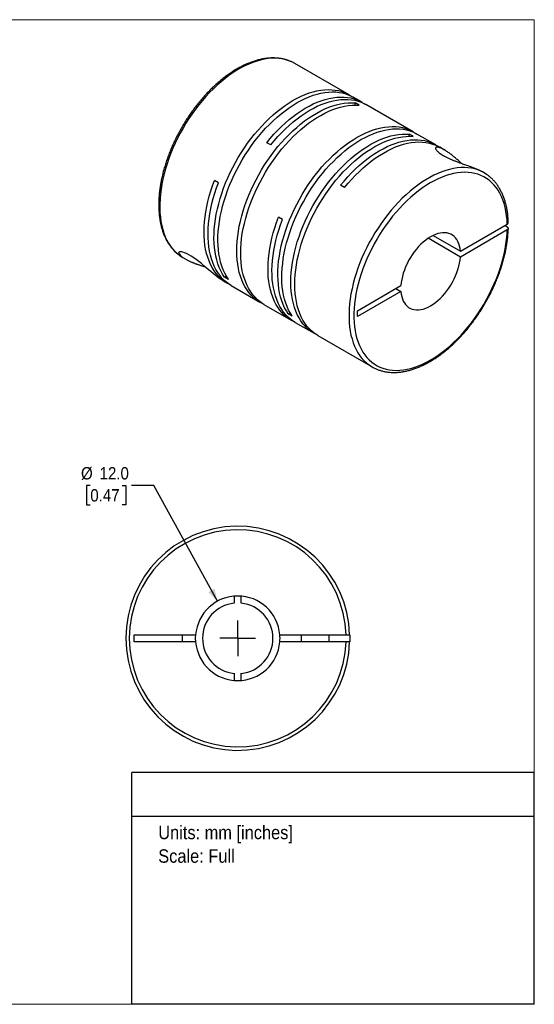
# Model space of a CAD drawing. Header units: millimetres. Extents: x 0 to 216, y 0 to 140.
# Tile 2 of 2: x 143 to 216, y 0 to 140. Entities that reach past the tile are written whole.
import ezdxf
from ezdxf.enums import TextEntityAlignment as Align

# ---------------------------------------------------------------- set-up
doc = ezdxf.new("R2010")
doc.units = ezdxf.units.MM
doc.header["$LTSCALE"] = 0.5
doc.linetypes.add('SLD-Solid', pattern=[0])
doc.layers.add('SLD-0', color=7, linetype='SLD-Solid', lineweight=25)
doc.layers.add('TEXT', color=140, linetype='SLD-Solid', lineweight=25)
doc.styles.add('SLDTEXTSTYLE0', font='GOTHIC.TTF', dxfattribs={"width": 0.913})
doc.dimstyles.new('SLDDIMSTYLE0', dxfattribs={"dimtxt": 1.75, "dimasz": 1.75, "dimexe": 0, "dimexo": 0.0625, "dimgap": 0.4375, "dimtad": 0, "dimtih": 1, "dimtoh": 1, "dimdec": 1, "dimrnd": 1e-09, "dimzin": 4, "dimdsep": 46, "dimtxsty": 'SLDTEXTSTYLE0', "dimsah": 1, "dimcen": 0, "dimadec": 0, "dimazin": 1, "dimtfac": 1, "dimtdec": 1, "dimtofl": 0, "dimtmove": 0, "dimatfit": 3, "dimfxl": 0, "dimfrac": 2, "dimtolj": 1, "dimtzin": 12, "dimarcsym": 0})

# ---------------------------------------------------------------- blocks, each defined once
blk = doc.blocks.new('SW_NOTE_0')
at = {"layer": 'TEXT', "color": 0, "insert": (0, 2.43), "char_height": 1.905, "attachment_point": 1, "style": 'SLDTEXTSTYLE0'}
blk.add_mtext('Units: mm [inches]', dxfattribs=at)
blk = doc.blocks.new('SW_NOTE_0_1')
at = {"layer": 'TEXT', "color": 0, "insert": (0, 2.43), "char_height": 1.905, "attachment_point": 1, "style": 'SLDTEXTSTYLE0'}
blk.add_mtext('Scale: Full', dxfattribs=at)
blk = doc.blocks.new('Block1')
at = {"layer": 'TEXT'}
for p, q in [((215.9, 32.88), (158.75, 32.88)), ((158.75, 0), (158.75, 32.88)), ((215.9, 0), (215.9, 32.88)), ((158.75, 26.7), (215.9, 26.7)), ((215.9, 0), (158.75, 0))]:
    blk.add_line(p, q, dxfattribs=at)
at = {"layer": 'TEXT', "color": 140}
for name, p in [('SW_NOTE_0', (162.49, 22.9)), ('SW_NOTE_0_1', (162.49, 19.56))]:
    blk.add_blockref(name, p, dxfattribs=at)
at = {"layer": 'TEXT', "color": 140, "style": 'SLDTEXTSTYLE0', "width": 0.913, "flags": 2}
for tag, height, p in [('AUTOATTR0', 2.12, (176.9, 28.35)), ('AUTOATTR1_0', 2.38, (166.91, 14.94)), ('AUTOATTR1_1', 2.38, (161.05, 11.86)), ('AUTOATTR1_2', 2.38, (168.89, 8.78))]:
    blk.add_attdef(tag, text='', height=height, dxfattribs=at).set_placement(p, align=Align.BOTTOM_LEFT)
blk = doc.blocks.new('Block2')
at = {"color": 7, "linetype": 'SLD-Solid', "lineweight": 18}
for p, q in [((0, 139.7), (215.9, 139.7)), ((0, 139.7), (0, 0)), ((215.9, 139.7), (215.9, 0)), ((0, 0), (215.9, 0))]:
    blk.add_line(p, q, dxfattribs=at)
blk = doc.blocks.new('_D_5')
at = {"layer": 'SLD-0'}
for p, q in [((152.84, 73.63), (152.3, 73.63)), ((152.3, 73.63), (152.3, 70.85)), ((157.36, 73.63), (157.9, 73.63)), ((157.9, 73.63), (157.9, 70.85)), ((161.86, 73.63), (158.68, 73.63)), ((170.89, 57.19), (161.86, 73.63)), ((152.3, 70.85), (152.84, 70.85)), ((157.9, 70.85), (157.36, 70.85))]:
    blk.add_line(p, q, dxfattribs=at)
blk.add_solid([(170.89, 57.19), (170.49, 58.97), (169.61, 58.49)], dxfattribs=at)
at = {"layer": 'SLD-0', "char_height": 1.75, "attachment_point": 1, "style": 'SLDTEXTSTYLE0'}
for s, insert in [('%%c', (151.52, 76.22)), ('12.0', (154.16, 76.22)), ('0.47', (152.84, 73.09))]:
    blk.add_mtext(s, dxfattribs=dict(at, insert=insert))
blk = doc.blocks.new('SW_CENTERMARKSYMBOL_2')
at = {"layer": 'SLD-0', "color": 0}
for q in [(0, 2.54), (-2.54, 0), (0, -2.54), (2.54, 0)]:
    blk.add_line((0, 0), q, dxfattribs=at)

msp = doc.modelspace()

# ---------------------------------------------------------------- linework, layer by layer
for p, q in [((189.59, 129.04), (181.9, 133.48)), ((191.43, 127.98), (190.15, 128.72)), ((191.03, 127.57), (190.46, 127.89)), ((190.46, 127.59), (190.46, 127.89)), ((198.67, 123.8), (191.99, 127.65)), ((198.71, 123.13), (198.14, 123.46)), ((198.14, 123.16), (198.14, 123.46)), ((201.91, 121.93), (199.23, 123.47)), ((178.46, 121.93), (177.89, 122.25)), ((203.15, 121.21), (202.47, 121.6)), ((208.77, 117.97), (208.44, 118.16)), ((171.05, 116.57), (170.48, 116.9)), ((188.94, 115.88), (188.37, 116.2)), ((180.13, 111.33), (179.56, 111.66)), ((205.4, 106.85), (212.05, 110.69)), ((212.05, 110.28), (211.7, 110.48)), ((201.52, 109.08), (205.4, 106.85)), ((212.05, 109.87), (205.4, 106.03)), ((205.4, 106.03), (200.82, 108.68)), ((166, 105.94), (166.32, 105.76)), ((171.61, 102.7), (172.29, 102.31)), ((171.88, 103.19), (172.15, 103.34)), ((172.45, 102.86), (171.88, 103.19)), ((172.86, 101.98), (176.93, 99.63)), ((190.78, 98.41), (196.94, 101.97)), ((196.94, 101.15), (190.78, 97.59)), ((196.23, 101.56), (196.94, 101.15)), ((177.49, 99.31), (181.37, 97.07)), ((180.96, 97.95), (181.22, 98.1)), ((181.53, 97.62), (180.96, 97.95)), ((190.78, 97.59), (190.78, 98.41)), ((181.93, 96.74), (184.61, 95.2)), ((185.17, 94.87), (192.87, 90.43)), ((173.28, 57.91), (173.28, 56.91)), ((174.28, 56.91), (174.28, 57.91)), ((159.08, 52.43), (167.81, 52.43)), ((159.08, 51.43), (159.08, 52.43)), ((165.88, 52.43), (165.88, 51.43)), ((179.76, 52.43), (189.18, 52.43)), ((182.78, 52.43), (182.78, 51.43)), ((186.78, 51.43), (186.78, 52.43)), ((167.81, 51.43), (159.08, 51.43)), ((189.18, 51.43), (179.76, 51.43)), ((173.28, 46.96), (173.28, 45.96)), ((174.28, 45.96), (174.28, 46.96))]:
    msp.add_line(p, q)
at = {"flags": 128}
for points in [[(181.46, 133.71), (181.04, 133.88), (180.59, 134.02), (180.12, 134.13), (179.64, 134.2), (179.14, 134.23), (178.63, 134.22), (178.11, 134.18), (177.58, 134.1), (177.03, 133.98), (176.48, 133.83), (175.93, 133.64), (175.36, 133.41), (174.8, 133.15), (174.23, 132.86), (173.66, 132.53), (173.09, 132.17), (172.53, 131.77), (171.97, 131.35), (171.41, 130.9), (170.86, 130.42), (170.32, 129.91), (169.78, 129.37), (169.26, 128.81), (168.75, 128.23), (168.25, 127.62), (167.77, 127), (167.3, 126.35), (166.85, 125.69), (166.42, 125.02), (166.01, 124.33), (165.62, 123.62), (165.24, 122.91), (164.9, 122.19), (164.57, 121.47), (164.27, 120.74), (163.99, 120), (163.74, 119.27), (163.51, 118.54), (163.32, 117.81), (163.14, 117.08), (163, 116.36), (162.88, 115.65), (162.8, 114.95), (162.74, 114.27), (162.71, 113.59), (162.71, 112.94), (162.73, 112.3), (162.79, 111.68), (162.87, 111.07), (162.99, 110.5), (163.13, 109.94), (163.29, 109.41), (163.49, 108.91), (163.71, 108.43), (163.96, 107.98), (164.23, 107.57), (164.53, 107.18), (164.86, 106.83), (165.2, 106.51), (165.57, 106.22), (165.58, 106.21)], [(171.88, 103.19), (171.61, 103.61), (171.36, 104.07), (171.15, 104.56), (170.95, 105.07), (170.79, 105.61), (170.65, 106.17), (170.55, 106.76), (170.47, 107.37), (170.42, 108), (170.4, 108.65), (170.41, 109.32), (170.44, 110), (170.51, 110.7), (170.61, 111.41), (170.73, 112.12), (170.89, 112.85), (171.07, 113.58), (171.27, 114.32), (171.51, 115.06), (171.77, 115.8), (172.06, 116.54), (172.37, 117.27), (172.71, 118), (173.07, 118.73), (173.45, 119.44), (173.85, 120.14), (174.28, 120.83), (174.72, 121.51), (175.18, 122.17), (175.66, 122.81), (176.15, 123.44), (176.66, 124.04), (177.18, 124.61), (177.71, 125.17), (178.25, 125.7), (178.8, 126.2), (179.36, 126.67), (179.93, 127.11), (180.49, 127.53), (181.07, 127.91), (181.64, 128.26), (182.21, 128.57), (182.78, 128.85), (183.35, 129.09), (183.92, 129.3), (184.48, 129.47), (185.03, 129.61), (185.57, 129.7), (186.1, 129.76), (186.62, 129.79), (187.13, 129.77), (187.62, 129.72), (188.1, 129.63), (188.56, 129.5), (189, 129.33), (189.42, 129.13), (189.83, 128.9), (189.87, 128.87)], [(172.45, 102.86), (172.18, 103.29), (171.93, 103.74), (171.71, 104.23), (171.52, 104.74), (171.35, 105.28), (171.22, 105.85), (171.11, 106.43), (171.03, 107.04), (170.98, 107.68), (170.96, 108.33), (170.97, 108.99), (171.01, 109.67), (171.08, 110.37), (171.17, 111.08), (171.3, 111.8), (171.45, 112.52), (171.63, 113.26), (171.84, 113.99), (172.08, 114.73), (172.34, 115.47), (172.63, 116.21), (172.94, 116.95), (173.27, 117.68), (173.63, 118.4), (174.02, 119.11), (174.42, 119.82), (174.84, 120.51), (175.29, 121.18), (175.75, 121.84), (176.22, 122.49), (176.72, 123.11), (177.22, 123.71), (177.74, 124.29), (178.28, 124.84), (178.82, 125.37), (179.37, 125.87), (179.93, 126.34), (180.49, 126.79), (181.06, 127.2), (181.63, 127.58), (182.21, 127.93), (182.78, 128.24), (183.35, 128.52), (183.92, 128.77), (184.48, 128.97), (185.04, 129.15), (185.59, 129.28), (186.13, 129.38), (186.67, 129.44), (187.19, 129.46), (187.69, 129.45), (188.19, 129.39), (188.66, 129.3), (189.12, 129.17), (189.57, 129.01), (189.99, 128.81), (190.15, 128.72)], [(177.89, 122.25), (178.4, 122.86), (178.91, 123.44), (179.44, 124), (179.98, 124.53), (180.53, 125.04), (181.09, 125.52), (181.65, 125.97), (182.22, 126.39), (182.79, 126.77), (183.37, 127.13), (183.94, 127.45), (184.51, 127.74), (185.08, 127.99), (185.64, 128.2), (186.2, 128.38), (186.76, 128.52), (187.3, 128.63), (187.83, 128.69), (188.36, 128.72), (188.87, 128.72), (189.36, 128.67), (189.84, 128.59), (190.31, 128.47), (190.75, 128.31), (191.18, 128.11), (191.59, 127.88), (191.7, 127.81)], [(177.22, 99.48), (177.17, 99.5), (176.77, 99.73), (176.38, 100), (176.02, 100.3), (175.68, 100.63), (175.36, 101), (175.07, 101.4), (174.8, 101.83), (174.56, 102.29), (174.34, 102.78), (174.16, 103.3), (174, 103.85), (173.87, 104.42), (173.77, 105.01), (173.69, 105.62), (173.65, 106.26), (173.63, 106.91), (173.65, 107.58), (173.69, 108.27), (173.77, 108.97), (173.87, 109.68), (174, 110.4), (174.16, 111.12), (174.34, 111.86), (174.56, 112.6), (174.8, 113.34), (175.07, 114.08), (175.36, 114.81), (175.68, 115.55), (176.02, 116.28), (176.38, 117), (176.77, 117.71), (177.17, 118.41), (177.6, 119.1), (178.05, 119.77), (178.51, 120.43), (178.99, 121.07), (179.49, 121.69), (180, 122.28), (180.52, 122.86), (181.06, 123.41), (181.6, 123.93), (182.15, 124.42), (182.71, 124.89), (183.28, 125.33), (183.85, 125.73), (184.42, 126.11), (184.99, 126.45), (185.56, 126.76), (186.13, 127.03), (186.7, 127.27), (187.27, 127.47), (187.82, 127.63), (188.37, 127.76), (188.91, 127.85), (189.44, 127.9), (189.96, 127.92), (190.46, 127.89)], [(177.49, 99.31), (177.33, 99.4), (176.95, 99.67), (176.58, 99.97), (176.24, 100.31), (175.92, 100.67), (175.63, 101.07), (175.36, 101.51), (175.12, 101.97), (174.91, 102.46), (174.72, 102.98), (174.56, 103.52), (174.43, 104.09), (174.33, 104.68), (174.26, 105.3), (174.22, 105.93), (174.2, 106.59), (174.22, 107.26), (174.26, 107.94), (174.33, 108.64), (174.43, 109.35), (174.56, 110.07), (174.72, 110.8), (174.91, 111.53), (175.12, 112.27), (175.36, 113.01), (175.63, 113.75), (175.92, 114.49), (176.24, 115.22), (176.58, 115.95), (176.95, 116.67), (177.33, 117.38), (177.74, 118.09), (178.17, 118.77), (178.61, 119.45), (179.08, 120.1), (179.56, 120.74), (180.05, 121.36), (180.56, 121.96), (181.09, 122.53), (181.62, 123.08), (182.16, 123.6), (182.72, 124.1), (183.28, 124.56), (183.84, 125), (184.41, 125.41), (184.98, 125.78), (185.56, 126.12), (186.13, 126.43), (186.7, 126.7), (187.27, 126.94), (187.83, 127.14), (188.39, 127.31), (188.94, 127.43), (189.48, 127.52), (190.01, 127.58), (190.53, 127.59), (191.03, 127.57)], [(178.46, 121.93), (178.96, 122.53), (179.48, 123.12), (180.01, 123.67), (180.55, 124.21), (181.1, 124.71), (181.66, 125.19), (182.22, 125.64), (182.79, 126.06), (183.36, 126.45), (183.93, 126.8), (184.5, 127.12), (185.08, 127.41), (185.65, 127.66), (186.21, 127.87), (186.77, 128.05), (187.32, 128.2), (187.87, 128.3), (188.4, 128.37), (188.92, 128.4), (189.43, 128.39), (189.93, 128.34), (190.41, 128.26), (190.87, 128.14), (191.32, 127.98), (191.75, 127.79), (191.99, 127.65)], [(180.96, 97.95), (180.69, 98.37), (180.44, 98.83), (180.22, 99.31), (180.03, 99.83), (179.87, 100.37), (179.73, 100.93), (179.62, 101.52), (179.55, 102.13), (179.5, 102.76), (179.48, 103.41), (179.49, 104.08), (179.52, 104.76), (179.59, 105.46), (179.69, 106.16), (179.81, 106.88), (179.96, 107.61), (180.15, 108.34), (180.35, 109.08), (180.59, 109.82), (180.85, 110.56), (181.14, 111.3), (181.45, 112.03), (181.79, 112.76), (182.15, 113.49), (182.53, 114.2), (182.93, 114.9), (183.36, 115.59), (183.8, 116.27), (184.26, 116.93), (184.74, 117.57), (185.23, 118.19), (185.74, 118.8), (186.26, 119.37), (186.79, 119.93), (187.33, 120.46), (187.88, 120.96), (188.44, 121.43), (189.01, 121.87), (189.57, 122.29), (190.15, 122.67), (190.72, 123.01), (191.29, 123.33), (191.86, 123.61), (192.43, 123.85), (193, 124.06), (193.55, 124.23), (194.11, 124.37), (194.65, 124.46), (195.18, 124.52), (195.7, 124.55), (196.21, 124.53), (196.7, 124.48), (197.18, 124.39), (197.64, 124.26), (198.08, 124.09), (198.5, 123.89), (198.91, 123.65), (198.95, 123.63)], [(181.53, 97.62), (181.26, 98.05), (181.01, 98.5), (180.79, 98.99), (180.6, 99.5), (180.43, 100.04), (180.3, 100.6), (180.19, 101.19), (180.11, 101.8), (180.06, 102.43), (180.04, 103.08), (180.05, 103.75), (180.09, 104.43), (180.16, 105.13), (180.25, 105.84), (180.38, 106.56), (180.53, 107.28), (180.71, 108.02), (180.92, 108.75), (181.16, 109.49), (181.42, 110.23), (181.7, 110.97), (182.02, 111.71), (182.35, 112.44), (182.71, 113.16), (183.1, 113.87), (183.5, 114.58), (183.92, 115.27), (184.37, 115.94), (184.83, 116.6), (185.3, 117.25), (185.8, 117.87), (186.3, 118.47), (186.82, 119.05), (187.36, 119.6), (187.9, 120.13), (188.45, 120.63), (189.01, 121.1), (189.57, 121.55), (190.14, 121.96), (190.71, 122.34), (191.28, 122.69), (191.86, 123), (192.43, 123.28), (193, 123.52), (193.56, 123.73), (194.12, 123.9), (194.67, 124.04), (195.21, 124.14), (195.74, 124.2), (196.27, 124.22), (196.77, 124.2), (197.27, 124.15), (197.74, 124.06), (198.2, 123.93), (198.65, 123.77), (199.07, 123.57), (199.23, 123.47)], [(184.9, 95.04), (184.85, 95.07), (184.45, 95.3), (184.06, 95.56), (183.7, 95.86), (183.35, 96.2), (183.04, 96.57), (182.74, 96.97), (182.48, 97.4), (182.24, 97.86), (182.02, 98.35), (181.84, 98.87), (181.68, 99.41), (181.55, 99.98), (181.45, 100.58), (181.37, 101.19), (181.33, 101.83), (181.31, 102.48), (181.33, 103.15), (181.37, 103.83), (181.45, 104.53), (181.55, 105.24), (181.68, 105.96), (181.84, 106.69), (182.02, 107.42), (182.24, 108.16), (182.48, 108.9), (182.74, 109.64), (183.04, 110.38), (183.35, 111.12), (183.7, 111.84), (184.06, 112.57), (184.45, 113.28), (184.85, 113.98), (185.28, 114.67), (185.73, 115.34), (186.19, 116), (186.67, 116.63), (187.17, 117.25), (187.68, 117.85), (188.2, 118.42), (188.73, 118.97), (189.28, 119.5), (189.83, 119.99), (190.39, 120.46), (190.96, 120.9), (191.52, 121.3), (192.1, 121.68), (192.67, 122.02), (193.24, 122.32), (193.81, 122.6), (194.38, 122.83), (194.94, 123.03), (195.5, 123.2), (196.05, 123.33), (196.59, 123.42), (197.12, 123.47), (197.64, 123.48), (198.14, 123.46)], [(185.17, 94.87), (185.01, 94.97), (184.63, 95.24), (184.26, 95.54), (183.92, 95.87), (183.6, 96.24), (183.31, 96.64), (183.04, 97.07), (182.8, 97.53), (182.59, 98.03), (182.4, 98.54), (182.24, 99.09), (182.11, 99.66), (182.01, 100.25), (181.94, 100.86), (181.89, 101.5), (181.88, 102.15), (181.89, 102.82), (181.94, 103.51), (182.01, 104.21), (182.11, 104.92), (182.24, 105.64), (182.4, 106.36), (182.59, 107.1), (182.8, 107.84), (183.04, 108.58), (183.31, 109.32), (183.6, 110.05), (183.92, 110.79), (184.26, 111.52), (184.63, 112.24), (185.01, 112.95), (185.42, 113.65), (185.85, 114.34), (186.29, 115.01), (186.76, 115.67), (187.24, 116.31), (187.73, 116.93), (188.24, 117.52), (188.77, 118.1), (189.3, 118.65), (189.84, 119.17), (190.4, 119.66), (190.96, 120.13), (191.52, 120.57), (192.09, 120.98), (192.66, 121.35), (193.24, 121.69), (193.81, 122), (194.38, 122.27), (194.95, 122.51), (195.51, 122.71), (196.07, 122.87), (196.62, 123), (197.16, 123.09), (197.69, 123.14), (198.2, 123.16), (198.71, 123.13)], [(188.37, 116.2), (188.88, 116.81), (189.39, 117.39), (189.92, 117.95), (190.46, 118.48), (191.01, 118.99), (191.57, 119.47), (192.13, 119.92), (192.7, 120.34), (193.27, 120.72), (193.84, 121.08), (194.42, 121.4), (194.99, 121.69), (195.56, 121.94), (196.12, 122.15), (196.68, 122.33), (197.24, 122.47), (197.78, 122.58), (198.31, 122.65), (198.84, 122.67), (199.35, 122.67), (199.84, 122.62), (200.32, 122.54), (200.79, 122.42), (201.23, 122.26), (201.66, 122.06), (202.07, 121.83), (202.18, 121.76)], [(188.94, 115.88), (189.45, 116.49), (189.97, 117.08), (190.5, 117.64), (191.05, 118.18), (191.6, 118.69), (192.17, 119.17), (192.74, 119.62), (193.31, 120.04), (193.89, 120.43), (194.47, 120.78), (195.04, 121.1), (195.62, 121.39), (196.2, 121.64), (196.77, 121.85), (197.33, 122.03), (197.89, 122.16), (198.43, 122.26), (198.97, 122.33), (199.5, 122.35), (200.01, 122.33), (200.51, 122.28), (200.99, 122.19), (201.45, 122.06), (201.9, 121.89), (202.33, 121.69), (202.47, 121.6)], [(208.3, 118.21), (207.88, 118.38), (207.43, 118.52), (206.96, 118.62), (206.48, 118.69), (205.98, 118.72), (205.47, 118.71), (204.95, 118.66), (204.41, 118.58), (203.87, 118.46), (203.32, 118.3), (202.76, 118.11), (202.2, 117.88), (201.63, 117.62), (201.07, 117.33), (200.5, 117), (199.93, 116.63), (199.36, 116.24), (198.8, 115.81), (198.25, 115.36), (197.7, 114.87), (197.15, 114.36), (196.62, 113.83), (196.1, 113.26), (195.59, 112.68), (195.09, 112.07), (194.61, 111.45), (194.14, 110.8), (193.7, 110.14), (193.27, 109.46), (192.85, 108.77), (192.46, 108.07), (192.09, 107.36), (191.75, 106.64), (191.42, 105.91), (191.12, 105.18), (190.85, 104.45), (190.6, 103.71), (190.37, 102.98), (190.18, 102.25), (190.01, 101.53), (189.86, 100.81), (189.75, 100.1), (189.66, 99.4), (189.61, 98.71), (189.58, 98.04), (189.58, 97.39), (189.61, 96.75), (189.66, 96.13), (189.75, 95.53), (189.86, 94.95), (190.01, 94.4), (190.18, 93.87), (190.37, 93.37), (190.6, 92.89), (190.85, 92.45), (191.12, 92.03), (191.42, 91.65), (191.75, 91.29), (192.09, 90.98), (192.42, 90.72)], [(212.05, 110.69), (212.02, 111.32), (211.96, 111.92), (211.87, 112.51), (211.75, 113.07), (211.61, 113.61), (211.43, 114.13), (211.23, 114.61), (211.01, 115.07), (210.75, 115.5), (210.47, 115.9), (210.17, 116.27), (209.84, 116.61), (209.49, 116.91), (209.12, 117.18), (208.73, 117.41), (208.32, 117.61), (207.89, 117.77), (207.44, 117.9), (206.97, 117.99), (206.49, 118.04), (206, 118.06), (205.49, 118.03), (204.97, 117.98), (204.44, 117.88), (203.9, 117.75), (203.36, 117.58), (202.81, 117.37), (202.25, 117.13), (201.69, 116.86), (201.13, 116.55), (200.57, 116.21), (200.02, 115.84), (199.46, 115.43), (198.91, 114.99), (198.37, 114.53), (197.83, 114.04), (197.3, 113.52), (196.78, 112.98), (196.28, 112.41), (195.78, 111.82), (195.31, 111.21), (194.84, 110.58), (194.39, 109.93), (193.97, 109.27), (193.56, 108.59), (193.17, 107.9), (192.8, 107.21), (192.45, 106.5), (192.13, 105.78), (191.83, 105.07), (191.55, 104.34), (191.3, 103.62), (191.08, 102.9), (190.88, 102.18), (190.71, 101.47), (190.57, 100.76), (190.46, 100.06), (190.37, 99.37), (190.31, 98.7), (190.28, 98.04), (190.28, 97.39), (190.31, 96.76), (190.37, 96.15), (190.46, 95.56), (190.57, 95), (190.71, 94.45), (190.88, 93.94), (191.08, 93.45), (191.3, 92.98), (191.55, 92.55), (191.83, 92.14), (192.13, 91.77), (192.45, 91.43), (192.8, 91.12), (193.17, 90.85), (193.56, 90.61), (193.97, 90.41), (194.39, 90.24), (194.84, 90.11), (195.31, 90.02), (195.78, 89.96), (196.28, 89.94), (196.78, 89.96), (197.3, 90.01), (197.83, 90.1), (198.37, 90.23), (198.91, 90.39), (199.46, 90.59), (200.02, 90.83), (200.57, 91.1), (201.13, 91.4), (201.69, 91.74), (202.25, 92.11), (202.81, 92.51), (203.36, 92.94), (203.9, 93.4), (204.44, 93.89), (204.97, 94.41), (205.49, 94.95), (206, 95.51), (206.49, 96.1), (206.97, 96.71), (207.44, 97.33), (207.89, 97.98), (208.32, 98.64), (208.73, 99.31), (209.12, 100), (209.49, 100.7), (209.84, 101.4), (210.17, 102.12), (210.47, 102.84), (210.75, 103.56), (211.01, 104.28), (211.23, 105), (211.43, 105.72), (211.61, 106.43), (211.75, 107.14), (211.87, 107.84), (211.96, 108.53), (212.02, 109.21), (212.05, 109.87)], [(172.58, 102.16), (172.56, 102.17), (172.15, 102.4), (171.75, 102.66), (171.39, 102.97), (171.04, 103.3), (170.72, 103.68), (170.43, 104.08), (170.16, 104.52), (169.91, 104.98), (169.7, 105.48), (169.51, 106), (169.35, 106.55), (169.22, 107.13), (169.12, 107.73), (169.05, 108.35), (169.01, 109), (169, 109.66), (169.01, 110.34), (169.06, 111.03), (169.14, 111.74), (169.25, 112.45), (169.38, 113.18), (169.55, 113.92), (169.74, 114.66), (169.96, 115.4), (170.21, 116.15), (170.48, 116.9)], [(172.86, 101.98), (172.62, 102.13), (172.23, 102.4), (171.87, 102.71), (171.54, 103.05), (171.23, 103.43), (170.94, 103.83), (170.68, 104.27), (170.44, 104.74), (170.23, 105.24), (170.05, 105.76), (169.9, 106.31), (169.77, 106.88), (169.68, 107.48), (169.61, 108.1), (169.57, 108.74), (169.56, 109.39), (169.58, 110.07), (169.63, 110.76), (169.71, 111.46), (169.82, 112.17), (169.95, 112.89), (170.12, 113.62), (170.31, 114.35), (170.53, 115.09), (170.78, 115.83), (171.05, 116.57)], [(181.66, 96.91), (181.53, 96.98), (181.13, 97.22), (180.75, 97.49), (180.39, 97.8), (180.05, 98.14), (179.74, 98.51), (179.45, 98.92), (179.19, 99.36), (178.95, 99.82), (178.75, 100.32), (178.56, 100.84), (178.41, 101.39), (178.29, 101.97), (178.19, 102.57), (178.12, 103.18), (178.08, 103.82), (178.08, 104.48), (178.1, 105.15), (178.15, 105.84), (178.22, 106.54), (178.33, 107.25), (178.47, 107.98), (178.63, 108.7), (178.82, 109.44), (179.04, 110.18), (179.29, 110.92), (179.56, 111.66)], [(181.93, 96.74), (181.7, 96.89), (181.31, 97.16), (180.95, 97.47), (180.62, 97.81), (180.3, 98.19), (180.02, 98.59), (179.76, 99.03), (179.52, 99.5), (179.31, 99.99), (179.13, 100.52), (178.98, 101.07), (178.85, 101.64), (178.76, 102.24), (178.69, 102.86), (178.65, 103.5), (178.64, 104.15), (178.66, 104.83), (178.71, 105.51), (178.79, 106.22), (178.9, 106.93), (179.03, 107.65), (179.2, 108.38), (179.39, 109.11), (179.61, 109.85), (179.86, 110.59), (180.13, 111.33)], [(205.4, 106.85), (205.35, 107.22), (205.28, 107.58), (205.18, 107.91), (205.05, 108.21), (204.9, 108.49), (204.72, 108.73), (204.52, 108.94), (204.29, 109.12), (204.04, 109.26), (203.77, 109.37), (203.49, 109.44), (203.19, 109.47), (202.87, 109.47), (202.55, 109.43), (202.21, 109.35), (201.87, 109.23), (201.52, 109.08), (201.17, 108.9), (200.82, 108.68), (200.47, 108.43), (200.13, 108.15), (199.79, 107.84), (199.47, 107.5), (199.15, 107.14), (198.85, 106.76), (198.56, 106.36), (198.3, 105.95), (198.05, 105.52), (197.82, 105.08), (197.62, 104.63), (197.44, 104.18), (197.29, 103.73), (197.16, 103.28), (197.06, 102.83), (196.99, 102.39), (196.94, 101.97)], [(171.61, 102.7), (171.5, 102.77), (171.34, 102.87), (171.08, 103.05), (170.82, 103.25), (170.55, 103.46), (170.27, 103.68), (169.96, 103.95), (169.63, 104.22), (169.3, 104.51), (168.97, 104.79), (168.61, 105.09), (168.24, 105.38), (167.88, 105.66), (167.52, 105.91), (167.17, 106.14), (166.84, 106.34), (166.52, 106.51), (166.24, 106.63), (165.99, 106.72), (165.78, 106.77), (165.62, 106.78), (165.5, 106.75), (165.43, 106.7), (165.4, 106.62), (165.41, 106.56), (165.44, 106.49), (165.49, 106.41), (165.64, 106.24), (165.86, 106.06), (166.15, 105.86), (166.15, 105.86)], [(165.58, 106.21), (165.96, 105.97), (166, 105.94)], [(196.94, 101.15), (196.99, 100.77), (197.06, 100.42), (197.16, 100.09), (197.29, 99.78), (197.44, 99.51), (197.62, 99.27), (197.82, 99.05), (198.05, 98.88), (198.3, 98.73), (198.56, 98.63), (198.85, 98.56), (199.15, 98.52), (199.47, 98.53), (199.79, 98.57), (200.13, 98.65), (200.47, 98.76), (200.82, 98.91), (201.17, 99.1), (201.52, 99.32), (201.87, 99.57), (202.21, 99.85), (202.55, 100.16), (202.87, 100.49), (203.19, 100.85), (203.49, 101.23), (203.77, 101.63), (204.04, 102.05), (204.29, 102.48), (204.52, 102.92), (204.72, 103.37), (204.9, 103.82), (205.05, 104.27), (205.18, 104.72), (205.28, 105.17), (205.35, 105.6), (205.4, 106.03)], [(167.78, 51.93), (167.81, 52.43), (167.81, 52.43)], [(167.81, 51.43), (167.81, 51.44), (167.78, 51.93)], [(189.68, 52.44), (189.68, 51.93), (189.68, 51.43)]]:
    msp.add_lwpolyline(points, dxfattribs=at)
for centre, radius, start, end in [((179.24, 128.88), 5.32, 60.0064, 65.3376), ((206.11, 113.37), 5.31, 54.3473, 65.7033), ((195.52, 95.03), 5.31, 234.2789, 245.7284), ((173.78, 51.93), 15.9, 1.8021, 358.1979), ((173.78, 51.93), 15.4, 1.8606, 358.1394), ((173.78, 51.93), 6, 4.7802, 175.2198), ((173.78, 51.93), 5, 95.7392, 264.2608), ((173.78, 51.93), 5, 275.7392, 84.2608), ((173.78, 51.93), 6, 355.2198, 4.7802), ((173.78, 51.93), 6, 184.7802, 355.2198)]:
    msp.add_arc(centre, radius, start, end)
for points, knots in [([(181.43, 133.72), (181.38, 133.74), (181.2, 133.83), (180.86, 133.95), (180.42, 134.09), (179.96, 134.18), (179.49, 134.25), (179, 134.28), (178.51, 134.27), (178, 134.23), (177.48, 134.16), (176.95, 134.05), (176.42, 133.92), (175.88, 133.74), (175.34, 133.54), (174.79, 133.3), (174.24, 133.03), (173.7, 132.73), (173.15, 132.4), (172.6, 132.03), (172.06, 131.65), (171.53, 131.23), (170.99, 130.79), (170.47, 130.32), (169.96, 129.83), (169.45, 129.31), (168.95, 128.77), (168.47, 128.21), (168, 127.64), (167.54, 127.04), (167.1, 126.43), (166.67, 125.8), (166.26, 125.16), (165.86, 124.5), (165.49, 123.84), (165.13, 123.16), (164.8, 122.48), (164.48, 121.79), (164.19, 121.1), (163.92, 120.4), (163.67, 119.71), (163.45, 119.01), (163.25, 118.31), (163.07, 117.62), (162.92, 116.93), (162.79, 116.24), (162.69, 115.57), (162.62, 114.9), (162.57, 114.25), (162.55, 113.6), (162.56, 112.97), (162.59, 112.36), (162.65, 111.76), (162.74, 111.18), (162.85, 110.62), (162.99, 110.08), (163.15, 109.56), (163.35, 109.06), (163.56, 108.6), (163.8, 108.15), (164.07, 107.74), (164.36, 107.35), (164.67, 106.99), (165, 106.66), (165.3, 106.41), (165.49, 106.28), (165.55, 106.23)], [0, 0, 0, 0, 0.0051778, 0.0206778, 0.0361996, 0.0517589, 0.067368, 0.0830345, 0.0987613, 0.1145472, 0.1303875, 0.1462751, 0.162202, 0.1781595, 0.1941398, 0.2101357, 0.2261413, 0.2421518, 0.258163, 0.274172, 0.2901771, 0.3061772, 0.3221717, 0.3381605, 0.3541434, 0.3701208, 0.3860931, 0.4020606, 0.4180241, 0.433984, 0.449941, 0.4658958, 0.481849, 0.4978014, 0.5137535, 0.529706, 0.5456595, 0.5616147, 0.5775722, 0.5935327, 0.6094969, 0.6254655, 0.6414391, 0.6574183, 0.6734038, 0.6893958, 0.7053948, 0.7214008, 0.7374139, 0.7534334, 0.7694586, 0.785488, 0.8015191, 0.8175478, 0.8335695, 0.8495784, 0.8655674, 0.8815284, 0.8974523, 0.9133304, 0.9291543, 0.944918, 0.9606185, 0.9762573, 0.9918404, 1, 1, 1, 1]), ([(205.52, 119.33), (205.47, 119.38), (205.35, 119.49), (205.16, 119.66), (204.96, 119.84), (204.78, 120.01), (204.62, 120.14), (204.44, 120.29), (204.24, 120.46), (204, 120.64), (203.79, 120.8), (203.59, 120.94), (203.37, 121.08), (203.13, 121.23), (202.89, 121.36), (202.67, 121.46), (202.45, 121.55), (202.23, 121.6), (202.04, 121.62), (201.92, 121.58), (201.87, 121.5), (201.87, 121.41), (201.92, 121.29), (202.03, 121.15), (202.18, 120.98), (202.39, 120.81), (202.65, 120.62), (202.87, 120.49), (202.97, 120.43)], [0, 0, 0, 0, 0.022689, 0.049953, 0.080949, 0.108851, 0.131861, 0.149981, 0.187883, 0.223709, 0.257461, 0.289145, 0.318766, 0.364036, 0.407391, 0.448868, 0.488507, 0.547547, 0.604219, 0.65875, 0.702095, 0.744803, 0.78703, 0.828933, 0.871766, 0.914438, 0.957123, 1, 1, 1, 1]), ([(202.97, 120.43), (203.09, 120.37), (203.31, 120.24), (203.7, 120.05), (204.11, 119.87), (204.54, 119.69), (204.97, 119.53), (205.36, 119.39), (205.69, 119.27), (205.98, 119.17), (206.29, 119.06), (206.64, 118.93), (207, 118.8), (207.35, 118.67), (207.65, 118.55), (207.9, 118.44), (208.1, 118.34), (208.29, 118.25), (208.39, 118.19), (208.44, 118.16)], [0, 0, 0, 0, 0.067003, 0.13371, 0.200396, 0.267337, 0.333265, 0.399708, 0.44443, 0.489566, 0.535186, 0.599031, 0.664723, 0.73242, 0.802263, 0.851796, 0.903179, 0.956446, 1, 1, 1, 1]), ([(212.2, 110.89), (212.2, 111), (212.19, 111.32), (212.15, 111.83), (212.08, 112.42), (211.98, 112.99), (211.85, 113.55), (211.7, 114.08), (211.52, 114.58), (211.32, 115.07), (211.09, 115.52), (210.84, 115.95), (210.56, 116.36), (210.27, 116.73), (209.94, 117.08), (209.6, 117.39), (209.36, 117.58), (209.23, 117.67), (209.23, 117.67)], [0, 0, 0, 0, 0.0366587, 0.1061121, 0.1755783, 0.2450256, 0.3144318, 0.3837693, 0.4530052, 0.5221023, 0.5910214, 0.6597246, 0.7281799, 0.7963666, 0.8642797, 0.9319345, 0.999367, 1, 1, 1, 1]), ([(212.05, 110.69), (212.08, 110.71), (212.13, 110.74), (212.18, 110.8), (212.2, 110.85), (212.2, 110.89), (212.2, 110.9)], [0, 0, 0, 0, 0.29482, 0.575406, 0.841749, 1, 1, 1, 1]), ([(193.37, 90.18), (193.42, 90.16), (193.6, 90.07), (193.94, 89.95), (194.39, 89.82), (194.85, 89.73), (195.32, 89.67), (195.81, 89.64), (196.31, 89.65), (196.82, 89.69), (197.34, 89.76), (197.86, 89.87), (198.4, 90.02), (198.94, 90.19), (199.48, 90.4), (200.03, 90.64), (200.57, 90.92), (201.12, 91.22), (201.67, 91.56), (202.21, 91.92), (202.76, 92.31), (203.29, 92.73), (203.82, 93.18), (204.35, 93.65), (204.86, 94.14), (205.37, 94.66), (205.86, 95.2), (206.34, 95.76), (206.81, 96.34), (207.27, 96.94), (207.71, 97.55), (208.14, 98.18), (208.55, 98.82), (208.94, 99.48), (209.31, 100.15), (209.67, 100.82), (210, 101.5), (210.31, 102.19), (210.6, 102.89), (210.87, 103.58), (211.12, 104.28), (211.34, 104.98), (211.54, 105.68), (211.71, 106.37), (211.86, 107.06), (211.98, 107.74), (212.08, 108.42), (212.15, 109.08), (212.19, 109.63), (212.2, 109.96), (212.2, 110.08)], [0, 0, 0, 0, 0.00733, 0.028102, 0.048907, 0.069764, 0.090688, 0.111691, 0.132774, 0.153936, 0.17517, 0.196467, 0.217814, 0.239202, 0.260619, 0.282057, 0.303506, 0.324962, 0.346418, 0.36787, 0.389317, 0.410758, 0.432191, 0.453616, 0.475033, 0.496443, 0.517846, 0.539243, 0.560635, 0.582022, 0.603405, 0.624785, 0.646163, 0.66754, 0.688917, 0.710295, 0.731674, 0.753055, 0.774439, 0.795828, 0.817222, 0.838621, 0.860028, 0.881442, 0.902864, 0.924296, 0.945736, 0.967186, 0.988646, 1, 1, 1, 1]), ([(212.05, 110.28), (212.07, 110.27), (212.1, 110.25), (212.14, 110.21), (212.17, 110.17), (212.19, 110.13), (212.2, 110.08), (212.19, 110.02), (212.17, 109.97), (212.12, 109.92), (212.08, 109.89), (212.05, 109.87)], [0, 0, 0, 0, 0.088107, 0.181966, 0.281577, 0.38694, 0.498055, 0.61492, 0.737533, 0.865894, 1, 1, 1, 1]), ([(166.15, 105.86), (166.2, 105.83), (166.32, 105.76), (166.51, 105.65), (166.73, 105.54), (166.98, 105.42), (167.19, 105.33), (167.35, 105.26), (167.45, 105.22), (167.56, 105.18), (167.68, 105.13), (167.8, 105.08), (167.92, 105.04), (168.05, 104.99), (168.21, 104.94), (168.42, 104.87), (168.67, 104.79), (168.92, 104.71), (169.08, 104.66), (169.14, 104.65)], [0, 0, 0, 0, 0.0787016, 0.1612838, 0.2477756, 0.3382023, 0.4325859, 0.4654236, 0.4996116, 0.5351503, 0.5720403, 0.6102821, 0.6498759, 0.6854707, 0.7334116, 0.7936986, 0.8663311, 0.9522351, 1, 1, 1, 1]), ([(189.18, 52.43), (189.2, 52.43), (189.25, 52.43), (189.32, 52.43), (189.38, 52.43), (189.44, 52.43), (189.5, 52.43), (189.54, 52.43), (189.58, 52.43), (189.61, 52.43), (189.64, 52.43), (189.66, 52.43), (189.67, 52.43), (189.68, 52.43), (189.68, 52.43), (189.68, 52.43)], [0, 0, 0, 0, 0.09348, 0.184201, 0.272163, 0.357366, 0.439808, 0.519491, 0.596414, 0.670576, 0.74198, 0.810623, 0.876507, 0.939633, 1, 1, 1, 1]), ([(189.68, 51.43), (189.68, 51.43), (189.67, 51.43), (189.66, 51.43), (189.63, 51.43), (189.59, 51.43), (189.53, 51.43), (189.46, 51.43), (189.38, 51.43), (189.28, 51.43), (189.21, 51.43), (189.18, 51.43)], [0, 0, 0, 0, 0.088107, 0.181966, 0.281577, 0.38694, 0.498055, 0.61492, 0.737533, 0.865894, 1, 1, 1, 1])]:
    msp.add_open_spline(points, degree=3, knots=knots)

# ---------------------------------------------------------------- block references
at = {"color": 7, "linetype": 'Continuous'}
for name in ['Block2', 'Block1']:
    msp.add_blockref(name, (0, 0), dxfattribs=at)
at = {"layer": 'SLD-0'}
msp.add_blockref('SW_CENTERMARKSYMBOL_2', (173.78, 51.93), dxfattribs=at)

# ---------------------------------------------------------------- dimensions: what is measured, and where the dimension line sits
dim = msp.add_diameter_dim_2p(p1=(176.68, 46.68), p2=(170.89, 57.19), dimstyle='SLDDIMSTYLE0', dxfattribs=at)
dim.commit()
dim.dimension.update_dxf_attribs({"geometry": '_D_5', "text_midpoint": (155.1, 73.63), "dimtype": 163})

doc.saveas('drawing.dxf')
